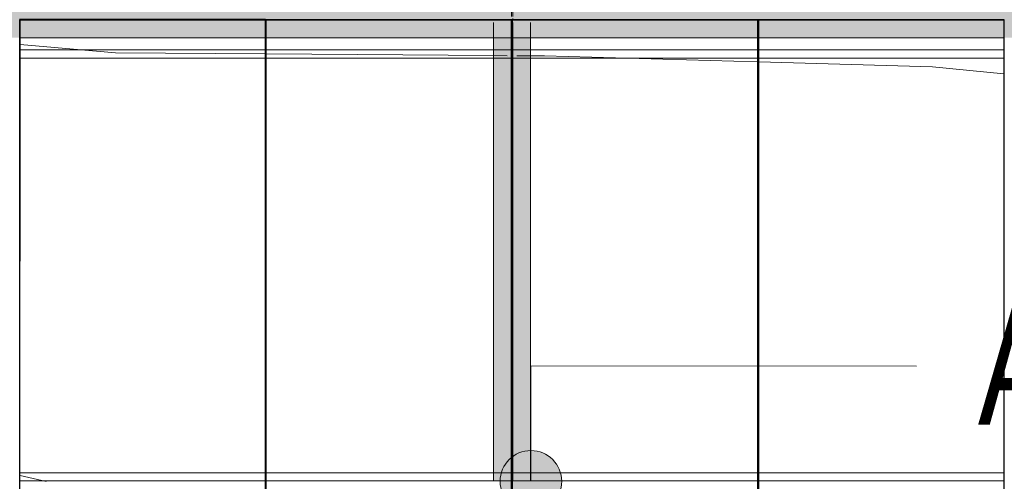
# Model space of a CAD drawing. Header units: metres. Extents: x -373759 to -373409, y 810976 to 811228.
# Tile 83 of 153: x -373587.38 to -373583.38, y 811116.01 to 811117.88. Entities that reach past the tile are written whole.
import ezdxf

# ---------------------------------------------------------------- set-up
doc = ezdxf.new("R2010")
doc.units = ezdxf.units.M
doc.header["$XCLIPFRAME"] = 2
for name, color, linetype, lineweight in [('A-GENM', 7, 'Continuous', 5), ('G-ANNO-TEXT', 7, 'Continuous', 5), ('S-BEAM', 7, 'Continuous', 5)]:
    doc.layers.add(name, color=color, linetype=linetype, lineweight=lineweight)
doc.layers.add('BASE ALAMEDA JULIO MULLER 1_explodidoR01_dwg', color=7, linetype='Continuous', lineweight=5, true_color=0x767676)
doc.layers.add('Curva_Intermediária', color=7, linetype='Continuous', lineweight=9, true_color=0x656565)
doc.styles.add('Swis721 LtCn BT', font='swisscl.ttf', dxfattribs={"height": 475})
picture_1 = doc.add_image_def('image1.jpg', size_in_pixel=(999, 584))

# ---------------------------------------------------------------- blocks, each defined once
blk = doc.blocks.new('BASE ALAMEDA JULIO MULLER 1_explodidoR01_dwg-478056-PISTA INFERIOR PARTE 1')
at = {"layer": 'Curva_Intermediária', "color": 9, "lineweight": 5, "true_color": 0xc0c0c0}
for p, q in [((39334.2, 881088), (38447.6, 881346.8)), ((39387.2, 881072.6), (39334.2, 881088)), ((39478.2, 881046), (39425.1, 881061.5)), ((37113.8, 879919.3), (37018.1, 879971.2))]:
    blk.add_line(p, q, dxfattribs=at)
at = {"layer": 'Curva_Intermediária', "color": 9, "lineweight": 5, "true_color": 0xc0c0c0, "flags": 128}
for points in [[(38442.8, 881348.2), (37860.5, 881518.2), (37495.8, 881655.7)], [(40358, 880771.1), (39532.5, 881030.2), (39478.2, 881046)], [(41306.8, 880451.5), (41036.5, 880558.2), (40362.8, 880769.6)]]:
    blk.add_lwpolyline(points, dxfattribs=at)
blk = doc.blocks.new('_EST_ PLACA PISO ESTRUTURAL MEIO - _EST_ PLACA PISO ESTRUTURAL MEIO-V15-PISTA INFERIOR PARTE 1')
at = {"layer": 'A-GENM', "color": 253, "true_color": 0xaaaaaa}
for p, q in [((-1000, 500), (-1000, -500)), ((-997.5, 500), (997.5, 500)), ((-875.8, 500), (-997.5, 500)), ((997.5, 497.5), (-997.5, 497.5)), ((-997.5, 497.5), (997.5, 497.5)), ((-997.5, 497.5), (-997.5, -497.5)), ((-997.5, 497.5), (-997.5, -497.5)), ((-997.5, -497.5), (-997.5, 497.5)), ((-997.5, 497.5), (-997.5, -497.5)), ((-842.5, 500), (-875.8, 500)), ((-875.8, 497.5), (-875.8, -497.5)), ((842.5, 500), (-842.5, 500)), ((-842.5, -497.5), (-842.5, 497.5)), ((875.8, 500), (842.5, 500)), ((842.5, 497.5), (842.5, -497.5)), ((997.5, 500), (875.8, 500)), ((875.8, 497.5), (875.8, -497.5)), ((997.5, -497.5), (997.5, 497.5)), ((997.5, 497.5), (997.5, -497.5)), ((997.5, 497.5), (997.5, -497.5)), ((997.5, 497.5), (997.5, -497.5)), ((1000, 500), (1000, -500)), ((997.5, -497.5), (-997.5, -497.5)), ((-997.5, -497.5), (997.5, -497.5)), ((-997.5, -500), (-875.8, -500)), ((997.5, -500), (-997.5, -500)), ((-875.8, -500), (-842.5, -500)), ((-842.5, -500), (842.5, -500)), ((842.5, -500), (875.8, -500)), ((875.8, -500), (997.5, -500))]:
    blk.add_line(p, q, dxfattribs=at)
blk = doc.blocks.new('_EST_ PLACA PISO ESTRUTURAL MEIO - _EST_ PLACA PISO ESTRUTURAL MEIO-V162-PISTA INFERIOR PARTE 1')
at = {"layer": 'A-GENM', "color": 253, "true_color": 0xaaaaaa}
for p, q in [((-1000, 500), (-1000, -500)), ((-997.5, 500), (997.5, 500)), ((-875.8, 500), (-997.5, 500)), ((997.5, 497.5), (-997.5, 497.5)), ((-997.5, 497.5), (997.5, 497.5)), ((-997.5, 497.5), (-997.5, -497.5)), ((-997.5, 497.5), (-997.5, -497.5)), ((-997.5, -497.5), (-997.5, 497.5)), ((-997.5, 497.5), (-997.5, -497.5)), ((-842.5, 500), (-875.8, 500)), ((-875.8, 497.5), (-875.8, -497.5)), ((842.5, 500), (-842.5, 500)), ((-842.5, -497.5), (-842.5, 497.5)), ((875.8, 500), (842.5, 500)), ((842.5, 497.5), (842.5, -497.5)), ((997.5, 500), (875.8, 500)), ((875.8, 497.5), (875.8, -497.5)), ((997.5, -497.5), (997.5, 497.5)), ((997.5, 497.5), (997.5, -497.5)), ((997.5, 497.5), (997.5, -497.5)), ((997.5, 497.5), (997.5, -497.5)), ((1000, 500), (1000, -500)), ((997.5, -497.5), (-997.5, -497.5)), ((-997.5, -497.5), (997.5, -497.5)), ((-997.5, -500), (-875.8, -500)), ((997.5, -500), (-997.5, -500)), ((-875.8, -500), (-842.5, -500)), ((-842.5, -500), (842.5, -500)), ((842.5, -500), (875.8, -500)), ((875.8, -500), (997.5, -500))]:
    blk.add_line(p, q, dxfattribs=at)
blk = doc.blocks.new('M_W-Wide Flange - VIGA I 15X17-4432523-PISTA INFERIOR PARTE 1')
at = {"layer": 'S-BEAM', "true_color": 0xff8080, "transparency": 33554432}
h = blk.add_hatch(color=11, dxfattribs=at)
h.paths.add_polyline_path([(8999.5, -75), (8999.5, 75), (-9000.7, 75), (-8999.3, -75), (8998.2, -75)], flags=0)
h.paths.add_polyline_path([(7998.2, 0), (7998.2, 0), (7998.2, 5)], flags=0)
h.paths.add_polyline_path([(3998.2, 0), (3998.2, 5), (3998.2, 5)], flags=0)
h.paths.add_polyline_path([(5998.2, 0), (5998.2, 5), (5998.2, 5)], flags=0)
h.paths.add_polyline_path([(971.6, 0), (971.6, 0), (993.2, 0)], flags=0)
h.paths.add_polyline_path([(-298, 0), (-298, 0), (-6.8, 0)], flags=0)
h.paths.add_polyline_path([(-1567.6, 0), (-1567.6, 0), (-1006.8, 0)], flags=0)
h.paths.add_polyline_path([(-1001.8, 0), (-1001.8, 0), (-1001.8, 5)], flags=0)
h.paths.add_polyline_path([(1998.2, 0), (1998.2, 5), (1998.2, 5)], flags=0)
h.paths.add_polyline_path([(-3472, 0), (-3472, 0), (-3006.8, 0)], flags=0)
h.paths.add_polyline_path([(-7280.7, 0), (-7280.7, 0), (-7006.8, 0)], flags=0)
h.paths.add_polyline_path([(-8550.3, 0), (-8550.3, 0), (-8006.8, 0)], flags=0)
h.paths.add_polyline_path([(998.2, 5), (998.2, 5), (998.2, 35)], flags=0)
h.paths.add_polyline_path([(-1.8, 5), (-1.8, 5), (-1.8, 35)], flags=0)
h.paths.add_polyline_path([(-1001.8, 5), (-1001.8, 5), (-1001.8, 35)], flags=0)
h.paths.add_polyline_path([(-3001.8, 5), (-3001.8, 5), (-3001.8, 35)], flags=0)
h.paths.add_polyline_path([(-4001.8, 5), (-4001.8, 5), (-4001.8, 35)], flags=0)
h.paths.add_polyline_path([(-5001.8, 5), (-5001.8, 5), (-5001.8, 35)], flags=0)
h.paths.add_polyline_path([(-6001.8, 5), (-6001.8, 5), (-6001.8, 35)], flags=0)
h.paths.add_polyline_path([(-7006.8, 5), (-7006.8, 5), (-7001.8, 5)], flags=0)
h.paths.add_polyline_path([(-7001.8, 5), (-7001.8, 5), (-7001.8, 35)], flags=0)
h.paths.add_polyline_path([(-8001.8, 5), (-8001.8, 5), (-8001.8, 35)], flags=0)
for points in [[(8999.5, -19.7), (8998.2, -2.8), (-9000.7, -5.1), (-8999.3, -19.7), (8998.2, -19.7)], [(8999.5, -75), (8998.2, -19.7), (-9000.7, -19.8), (-8999.3, -75), (8998.2, -75)]]:
    blk.add_hatch(color=11, dxfattribs=at).paths.add_polyline_path(points, flags=0)
at = {"layer": 'S-BEAM'}
for p, q in [((-5004.3, -2.8), (-5999.3, -2.8)), ((-4004.3, -2.8), (-4999.3, -2.8)), ((-3004.3, -2.8), (-3999.3, -2.8)), ((-2004.3, -2.8), (-2999.3, -2.8))]:
    blk.add_line(p, q, dxfattribs=at)
at = {"layer": 'S-BEAM', "color": 1, "true_color": 0xff0000}
for p, q in [((-5999.3, -75), (-5004.3, -75)), ((-5999.3, -75), (-5004.3, -75)), ((-5999.3, -75), (-5004.3, -75)), ((-5999.3, -75), (-5004.3, -75)), ((-4999.3, -75), (-4004.3, -75)), ((-4999.3, -75), (-4004.3, -75)), ((-4999.3, -75), (-4004.3, -75)), ((-4999.3, -75), (-4004.3, -75)), ((-3999.3, -75), (-3004.3, -75)), ((-3999.3, -75), (-3004.3, -75)), ((-3999.3, -75), (-3004.3, -75)), ((-3999.3, -75), (-3004.3, -75)), ((-2999.3, -75), (-2004.3, -75)), ((-2999.3, -75), (-2004.3, -75)), ((-2999.3, -75), (-2004.3, -75)), ((-2999.3, -75), (-2004.3, -75))]:
    blk.add_line(p, q, dxfattribs=at)
blk = doc.blocks.new('M_W-Wide Flange - VIGA I 25X15-V381-PISTA INFERIOR PARTE 1')
at = {"layer": 'S-BEAM'}
for p, q in [((-101.3, 2.7), (-1901.2, 2.7)), ((-42.8, 2.7), (-101.3, 2.7)), ((-38.7, 2.7), (-41.6, 2.7)), ((-12.1, 2.7), (-15, 2.7)), ((-7.7, 2.7), (-10.9, 2.7)), ((48.7, 2.7), (-6.5, 2.7)), ((1898.7, 2.7), (48.7, 2.7)), ((1957.2, 2.7), (1898.7, 2.7)), ((1961.3, 2.7), (1958.4, 2.7)), ((1987.9, 2.7), (1985, 2.7)), ((1992.3, 2.7), (1989.1, 2.7)), ((2048.7, 2.7), (1993.5, 2.7)), ((-101.3, -2.8), (-1901.2, -2.8)), ((-42.8, -2.8), (-101.3, -2.8)), ((-38.7, -2.8), (-41.6, -2.8)), ((-22.9, -2.8), (-26.2, -2.8)), ((-12.1, -2.8), (-15, -2.8)), ((-7.7, -2.8), (-10.9, -2.8)), ((48.7, -2.8), (-6.5, -2.8)), ((1898.7, -2.8), (48.7, -2.8)), ((1957.2, -2.8), (1898.7, -2.8)), ((1961.3, -2.8), (1958.4, -2.8)), ((1973.7, -2.8), (1969.9, -2.8)), ((1977.1, -2.8), (1973.8, -2.8)), ((1987.9, -2.8), (1985, -2.8)), ((1992.3, -2.8), (1989.1, -2.8)), ((2048.7, -2.8), (1993.5, -2.8))]:
    blk.add_line(p, q, dxfattribs=at)

msp = doc.modelspace()

# ---------------------------------------------------------------- hatches: boundary and pattern name
at = {"layer": 'G-ANNO-TEXT'}
h = msp.add_hatch(color=256, dxfattribs=at)
edge = h.paths.add_edge_path(flags=0)
edge.add_arc((-373585.305, 811116.0062), 0.125, 0, 360)
at = {"layer": 'S-BEAM', "true_color": 0xff8080, "transparency": 33554432}
for points in [[(-373585.4011, 811116.0085), (-373585.4011, 811119.9584), (-373585.4563, 811119.9584), (-373585.4563, 811116.0085)], [(-373585.3616, 811116.0085), (-373585.3616, 811119.9584), (-373585.3786, 811119.9584), (-373585.3763, 811116.0085), (-373585.366, 811116.0085)]]:
    msp.add_hatch(color=11, dxfattribs=at).paths.add_polyline_path(points, flags=0)
h = msp.add_hatch(color=11, dxfattribs=at)
h.paths.add_polyline_path([(-373585.3063, 811119.8784), (-373585.3063, 811119.8784), (-373585.3474, 811119.8784)], flags=0)
h.paths.add_polyline_path([(-373585.3063, 811116.0085), (-373585.3063, 811119.9584), (-373585.4563, 811119.9584), (-373585.4563, 811117.8834), (-373585.4563, 811117.8807), (-373585.4563, 811116.0085), (-373585.3799, 811116.0085)], flags=0)
h.paths.add_polyline_path([(-373585.4174, 811117.9184), (-373585.4174, 811117.9184), (-373585.4174, 811117.9584)], flags=0)
h.paths.add_polyline_path([(-373585.3474, 811118.9507), (-373585.3474, 811118.9507), (-373585.3474, 811119.7461)], flags=0)
h.paths.add_polyline_path([(-373585.3824, 811118.9507), (-373585.3824, 811118.9507), (-373585.3824, 811119.7461)], flags=0)
h = msp.add_hatch(color=11, dxfattribs=at)
h.paths.add_polyline_path([(-373585.3841, 811116.0085), (-373585.3863, 811119.9584), (-373585.4011, 811119.9584), (-373585.4011, 811116.0085), (-373585.3846, 811116.0085)], flags=0)
h.paths.add_polyline_path([(-373585.3891, 811119.8785), (-373585.3891, 811119.8784), (-373585.3926, 811119.8784)], flags=0)
h = msp.add_hatch(color=11, dxfattribs=at)
h.paths.add_polyline_path([(-373585.3063, 811119.8784), (-373585.3063, 811119.8784), (-373585.3474, 811119.8784)], flags=0)
h.paths.add_polyline_path([(-373585.3616, 811116.0085), (-373585.3063, 811116.0085), (-373585.3063, 811119.9584), (-373585.3616, 811119.9584), (-373585.3616, 811116.0085)], flags=0)
h.paths.add_polyline_path([(-373585.3474, 811118.9507), (-373585.3474, 811118.9507), (-373585.3474, 811119.7461)], flags=0)

# ---------------------------------------------------------------- linework, layer by layer
at = {"layer": 'G-ANNO-TEXT'}
for p, q in [((-373585.305, 811116.0062), (-373585.3047, 811116.4752)), ((-373585.3047, 811116.4752), (-373583.7394, 811116.4742))]:
    msp.add_line(p, q, dxfattribs=at)
msp.add_circle((-373585.305, 811116.0062), 0.125, dxfattribs=at)
at = {"layer": 'S-BEAM', "color": 1, "true_color": 0xff0000}
for p, q in [((-373585.4563, 811117.8711), (-373585.4563, 811117.8681)), ((-373585.4563, 811117.8681), (-373585.4563, 811117.8711)), ((-373585.4563, 811117.8681), (-373585.4563, 811117.8711)), ((-373585.4563, 811117.8681), (-373585.4563, 811117.8711)), ((-373585.4563, 811117.8669), (-373585.4563, 811117.8084)), ((-373585.4563, 811117.8084), (-373585.4563, 811117.8669)), ((-373585.4563, 811117.8084), (-373585.4563, 811117.8669)), ((-373585.4563, 811117.8084), (-373585.4563, 811117.8669)), ((-373585.3063, 811117.8681), (-373585.3063, 811117.871)), ((-373585.3063, 811117.8681), (-373585.3063, 811117.871)), ((-373585.3063, 811117.8681), (-373585.3063, 811117.871)), ((-373585.3063, 811117.8681), (-373585.3063, 811117.871)), ((-373585.3063, 811117.8084), (-373585.3063, 811117.8669)), ((-373585.3063, 811117.8084), (-373585.3063, 811117.8669)), ((-373585.3063, 811117.8084), (-373585.3063, 811117.8669)), ((-373585.3063, 811117.8084), (-373585.3063, 811117.8669)), ((-373585.4563, 811117.8084), (-373585.4563, 811116.0085)), ((-373585.4563, 811116.0085), (-373585.4563, 811117.8084)), ((-373585.4563, 811116.0085), (-373585.4563, 811117.8084)), ((-373585.4563, 811116.0085), (-373585.4563, 811117.8084)), ((-373585.3063, 811116.0085), (-373585.3063, 811117.8084)), ((-373585.3063, 811116.0085), (-373585.3063, 811117.8084)), ((-373585.3063, 811116.0085), (-373585.3063, 811117.8084)), ((-373585.3063, 811116.0085), (-373585.3063, 811117.8084)), ((-373585.4563, 811116.0085), (-373585.389, 811116.0085)), ((-373585.3849, 811116.0085), (-373585.4563, 811116.0085)), ((-373585.4563, 811116.0085), (-373585.4011, 811116.0085)), ((-373585.4011, 811116.0085), (-373585.4563, 811116.0085)), ((-373585.4011, 811116.0085), (-373585.3846, 811116.0085)), ((-373585.3846, 811116.0085), (-373585.4011, 811116.0085)), ((-373585.3846, 811116.0085), (-373585.3841, 811116.0085)), ((-373585.3841, 811116.0085), (-373585.3846, 811116.0085)), ((-373585.3063, 811116.0085), (-373585.3799, 811116.0085)), ((-373585.3701, 811116.0085), (-373585.3786, 811116.0085)), ((-373585.3786, 811116.0085), (-373585.3616, 811116.0085)), ((-373585.3736, 811116.0085), (-373585.3063, 811116.0085)), ((-373585.3616, 811116.0085), (-373585.3701, 811116.0085)), ((-373585.3063, 811116.0085), (-373585.3616, 811116.0085)), ((-373585.3616, 811116.0085), (-373585.3063, 811116.0085))]:
    msp.add_line(p, q, dxfattribs=at)

# ---------------------------------------------------------------- block references
at = {"layer": 'A-GENM', "color": 253, "true_color": 0xaaaaaa, "xscale": 0.001000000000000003, "yscale": 0.001000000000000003, "zscale": 0.001000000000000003, "rotation": 89.99971691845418}
for name, p in [('_EST_ PLACA PISO ESTRUTURAL MEIO - _EST_ PLACA PISO ESTRUTURAL MEIO-V15-PISTA INFERIOR PARTE 1', (-373586.8824, 811116.8835)), ('_EST_ PLACA PISO ESTRUTURAL MEIO - _EST_ PLACA PISO ESTRUTURAL MEIO-V15-PISTA INFERIOR PARTE 1', (-373585.8824, 811116.8834)), ('_EST_ PLACA PISO ESTRUTURAL MEIO - _EST_ PLACA PISO ESTRUTURAL MEIO-V15-PISTA INFERIOR PARTE 1', (-373584.8824, 811116.8834)), ('_EST_ PLACA PISO ESTRUTURAL MEIO - _EST_ PLACA PISO ESTRUTURAL MEIO-V162-PISTA INFERIOR PARTE 1', (-373583.8824, 811116.8834))]:
    msp.add_blockref(name, p, dxfattribs=at)
at = {"layer": 'BASE ALAMEDA JULIO MULLER 1_explodidoR01_dwg', "color": 9, "true_color": 0xc0c0c0, "xscale": 0.0009999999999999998, "yscale": 0.0009999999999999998, "zscale": 0.0009999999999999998, "rotation": 15.8306522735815}
msp.add_blockref('BASE ALAMEDA JULIO MULLER 1_explodidoR01_dwg-478056-PISTA INFERIOR PARTE 1', (-373382.9422, 810259.3357), dxfattribs=at)
at = {"layer": 'S-BEAM', "xscale": 0.001, "yscale": 0.001, "zscale": 0.001, "rotation": 89.99975580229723}
msp.add_blockref('M_W-Wide Flange - VIGA I 25X15-V381-PISTA INFERIOR PARTE 1', (-373585.3813, 811117.9097), dxfattribs=at)
at = {"layer": 'S-BEAM', "color": 1, "true_color": 0xff0000, "xscale": 0.001, "yscale": 0.001, "zscale": 0.001}
msp.add_blockref('M_W-Wide Flange - VIGA I 15X17-4432523-PISTA INFERIOR PARTE 1', (-373581.3806, 811117.8834), dxfattribs=at)

# ---------------------------------------------------------------- texts
at = {"layer": 'G-ANNO-TEXT', "insert": (-373583.4892, 811116.7116), "char_height": 0.475, "width": 2.38502, "attachment_point": 1, "rotation": 359.9653, "style": 'Swis721 LtCn BT'}
msp.add_mtext('ARRIMO', dxfattribs=at)

# ---------------------------------------------------------------- pictures from other files: only their frames are drawn
image = msp.add_image(picture_1, insert=(-373760.7975, 810990.6628), size_in_units=(351.8083, 205.6617))
image.set_boundary_path([(4.5384, 95.0127), (998.5, 423.3533)])
image.dxf.flags = 15

doc.saveas('drawing.dxf')
